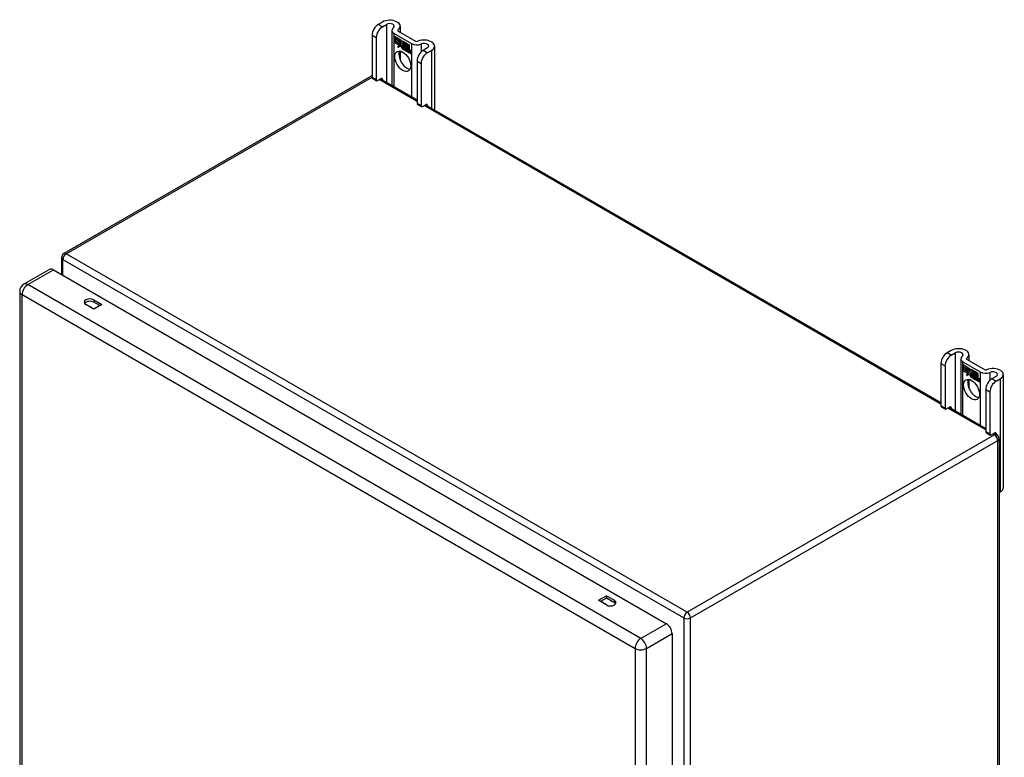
# Model space of a CAD drawing. Header units: inches. Extents: x 7 to 112, y 7 to 76.
# Tile 9 of 9: x 95 to 112, y 45 to 59. Entities that reach past the tile are written whole.
import ezdxf

# ---------------------------------------------------------------- set-up
doc = ezdxf.new("R2010")
doc.units = ezdxf.units.IN
doc.header["$MEASUREMENT"] = 0
doc.layers.add('Visible Edges(ANSI)', color=7, linetype='Continuous', lineweight=25)
doc.layers.add('Visible Tangent Edges(ANSI)', color=7, linetype='Continuous', lineweight=25)

msp = doc.modelspace()

# ---------------------------------------------------------------- linework, layer by layer
at = {"layer": 'Visible Edges(ANSI)'}
for p, q in [((101.213, 58.669), (101.138, 58.626)), ((101.212, 58.583), (101.288, 58.627)), ((101.533, 58.593), (101.533, 58.485)), ((101.028, 58.435), (101.028, 57.669)), ((101.385, 58.517), (101.385, 57.526)), ((101.425, 58.462), (101.738, 58.281)), ((101.428, 58.409), (101.546, 58.341)), ((101.428, 58.376), (101.428, 58.409)), ((101.429, 58.408), (101.429, 58.377)), ((101.429, 58.408), (101.429, 58.408)), ((101.546, 58.34), (101.429, 58.408)), ((101.499, 58.505), (101.812, 58.324)), ((101.102, 58.392), (101.102, 57.626)), ((101.428, 58.376), (101.429, 58.377)), ((101.515, 58.326), (101.428, 58.376)), ((101.428, 58.339), (101.428, 58.372)), ((101.428, 58.372), (101.515, 58.322)), ((101.428, 58.339), (101.429, 58.34)), ((101.515, 58.289), (101.428, 58.339)), ((101.428, 58.335), (101.515, 58.284)), ((101.428, 58.302), (101.428, 58.335)), ((101.428, 58.302), (101.429, 58.302)), ((101.514, 58.252), (101.428, 58.302)), ((101.429, 58.377), (101.515, 58.327)), ((101.429, 58.371), (101.429, 58.34)), ((101.429, 58.371), (101.429, 58.371)), ((101.515, 58.321), (101.429, 58.371)), ((101.429, 58.34), (101.515, 58.29)), ((101.429, 58.334), (101.429, 58.334)), ((101.515, 58.284), (101.429, 58.334)), ((101.429, 58.334), (101.429, 58.302)), ((101.429, 58.302), (101.515, 58.252)), ((101.492, 58.216), (101.514, 58.252)), ((101.531, 58.241), (101.492, 58.216)), ((101.494, 58.219), (101.493, 58.217)), ((101.515, 58.252), (101.494, 58.219)), ((101.494, 58.219), (101.531, 58.242)), ((101.494, 58.219), (101.496, 58.219)), ((101.496, 58.219), (101.531, 58.242)), ((101.514, 58.252), (101.514, 58.253)), ((101.515, 58.327), (101.515, 58.355)), ((101.515, 58.355), (101.518, 58.353)), ((101.515, 58.354), (101.515, 58.326)), ((101.515, 58.354), (101.516, 58.354)), ((101.518, 58.353), (101.515, 58.354)), ((101.515, 58.327), (101.515, 58.327)), ((101.515, 58.321), (101.515, 58.322)), ((101.515, 58.322), (101.515, 58.289)), ((101.515, 58.29), (101.515, 58.321)), ((101.515, 58.29), (101.515, 58.29)), ((101.515, 58.284), (101.515, 58.284)), ((101.515, 58.256), (101.515, 58.284)), ((101.515, 58.284), (101.515, 58.256)), ((101.515, 58.256), (101.515, 58.256)), ((101.516, 58.255), (101.515, 58.256)), ((101.515, 58.256), (101.516, 58.256)), ((101.516, 58.256), (101.529, 58.277)), ((101.529, 58.275), (101.516, 58.255)), ((101.516, 58.256), (101.517, 58.256)), ((101.517, 58.256), (101.517, 58.256)), ((101.518, 58.353), (101.549, 58.284)), ((101.518, 58.353), (101.518, 58.353)), ((101.548, 58.284), (101.518, 58.353)), ((101.529, 58.277), (101.531, 58.266)), ((101.529, 58.275), (101.529, 58.276)), ((101.529, 58.276), (101.529, 58.275)), ((101.53, 58.264), (101.529, 58.275)), ((101.549, 58.284), (101.53, 58.264)), ((101.531, 58.266), (101.548, 58.284)), ((101.531, 58.266), (101.532, 58.267)), ((101.531, 58.242), (101.533, 58.227)), ((101.531, 58.241), (101.531, 58.241)), ((101.533, 58.226), (101.531, 58.241)), ((101.549, 58.284), (101.532, 58.267)), ((101.532, 58.266), (101.532, 58.266)), ((101.533, 58.227), (101.56, 58.256)), ((101.56, 58.255), (101.533, 58.226)), ((101.533, 58.227), (101.534, 58.228)), ((101.534, 58.228), (101.561, 58.255)), ((101.534, 58.228), (101.534, 58.227)), ((101.546, 58.34), (101.547, 58.341)), ((101.546, 58.341), (101.562, 58.305)), ((101.562, 58.304), (101.546, 58.34)), ((101.548, 58.284), (101.548, 58.285)), ((101.56, 58.256), (101.567, 58.24)), ((101.56, 58.255), (101.561, 58.255)), ((101.566, 58.239), (101.56, 58.255)), ((101.562, 58.305), (101.574, 58.325)), ((101.575, 58.324), (101.562, 58.304)), ((101.562, 58.305), (101.563, 58.306)), ((101.563, 58.306), (101.563, 58.306)), ((101.566, 58.239), (101.568, 58.24)), ((101.568, 58.241), (101.568, 58.24)), ((101.568, 58.235), (101.569, 58.236)), ((101.57, 58.219), (101.571, 58.219)), ((101.592, 58.206), (101.57, 58.219)), ((101.571, 58.219), (101.592, 58.207)), ((101.574, 58.325), (101.633, 58.291)), ((101.574, 58.274), (101.605, 58.303)), ((101.574, 58.274), (101.575, 58.274)), ((101.592, 58.234), (101.574, 58.274)), ((101.575, 58.324), (101.575, 58.324)), ((101.633, 58.29), (101.575, 58.324)), ((101.575, 58.324), (101.575, 58.324)), ((101.575, 58.274), (101.605, 58.303)), ((101.605, 58.302), (101.575, 58.273)), ((101.576, 58.274), (101.575, 58.274)), ((101.575, 58.273), (101.593, 58.232)), ((101.575, 58.226), (101.577, 58.227)), ((101.591, 58.23), (101.591, 58.23)), ((101.592, 58.234), (101.592, 58.234)), ((101.605, 58.303), (101.607, 58.302)), ((101.605, 58.302), (101.605, 58.303)), ((101.607, 58.301), (101.605, 58.302)), ((101.607, 58.302), (101.607, 58.224)), ((101.607, 58.301), (101.607, 58.302)), ((101.607, 58.223), (101.607, 58.301)), ((101.607, 58.224), (101.627, 58.212)), ((101.607, 58.223), (101.607, 58.224)), ((101.627, 58.212), (101.607, 58.223)), ((101.623, 58.184), (101.61, 58.218)), ((101.61, 58.218), (101.625, 58.21)), ((101.633, 58.29), (101.633, 58.291)), ((101.633, 58.291), (101.633, 58.19)), ((101.633, 58.193), (101.633, 58.29)), ((101.637, 58.195), (101.637, 58.288)), ((101.637, 58.288), (101.663, 58.273)), ((101.638, 58.287), (101.638, 58.288)), ((101.638, 58.287), (101.638, 58.197)), ((101.663, 58.273), (101.638, 58.287)), ((101.663, 58.273), (101.663, 58.273)), ((101.663, 58.192), (101.663, 58.273)), ((101.663, 58.273), (101.663, 58.191)), ((101.667, 58.189), (101.667, 58.271)), ((101.667, 58.271), (101.693, 58.256)), ((101.668, 58.27), (101.668, 58.189)), ((101.668, 58.27), (101.668, 58.27)), ((101.693, 58.256), (101.668, 58.27)), ((101.693, 58.256), (101.693, 58.256)), ((101.693, 58.176), (101.693, 58.256)), ((101.693, 58.256), (101.693, 58.175)), ((102.152, 58.236), (102.152, 57.083)), ((101.533, 58.147), (101.533, 57.989)), ((101.569, 58.211), (101.602, 58.193)), ((101.57, 58.21), (101.57, 58.211)), ((101.602, 58.192), (101.57, 58.21)), ((101.592, 58.207), (101.593, 58.207)), ((101.593, 58.207), (101.593, 58.207)), ((101.596, 58.182), (101.596, 58.183)), ((101.596, 58.183), (101.596, 58.174)), ((101.596, 58.174), (101.596, 58.182)), ((101.596, 58.174), (101.596, 58.175)), ((101.601, 58.168), (101.623, 58.184)), ((101.601, 58.168), (101.602, 58.169)), ((101.615, 58.16), (101.601, 58.168)), ((101.602, 58.193), (101.603, 58.193)), ((101.602, 58.193), (101.602, 58.193)), ((101.623, 58.184), (101.602, 58.168)), ((101.623, 58.184), (101.602, 58.169)), ((101.602, 58.169), (101.603, 58.169)), ((101.602, 58.168), (101.615, 58.161)), ((101.611, 58.217), (101.612, 58.218)), ((101.611, 58.217), (101.623, 58.184)), ((101.624, 58.21), (101.611, 58.217)), ((101.615, 58.161), (101.627, 58.174)), ((101.627, 58.173), (101.615, 58.16)), ((101.615, 58.161), (101.616, 58.162)), ((101.616, 58.162), (101.627, 58.173)), ((101.616, 58.161), (101.616, 58.161)), ((101.623, 58.184), (101.623, 58.184)), ((101.624, 58.21), (101.625, 58.21)), ((101.631, 58.187), (101.624, 58.21)), ((101.625, 58.21), (101.632, 58.187)), ((101.627, 58.212), (101.633, 58.193)), ((101.627, 58.212), (101.627, 58.212)), ((101.633, 58.19), (101.627, 58.212)), ((101.627, 58.174), (101.63, 58.172)), ((101.627, 58.173), (101.628, 58.173)), ((101.629, 58.172), (101.627, 58.173)), ((101.629, 58.172), (101.63, 58.172)), ((101.636, 58.148), (101.629, 58.172)), ((101.63, 58.172), (101.636, 58.148)), ((101.631, 58.187), (101.632, 58.187)), ((101.634, 58.186), (101.631, 58.187)), ((101.632, 58.187), (101.633, 58.186)), ((101.633, 58.186), (101.645, 58.198)), ((101.633, 58.193), (101.633, 58.194)), ((101.633, 58.186), (101.635, 58.187)), ((101.646, 58.198), (101.634, 58.186)), ((101.635, 58.187), (101.634, 58.187)), ((101.646, 58.198), (101.635, 58.187)), ((101.636, 58.148), (101.649, 58.141)), ((101.636, 58.148), (101.636, 58.148)), ((101.65, 58.14), (101.636, 58.148)), ((101.644, 58.202), (101.637, 58.195)), ((101.638, 58.197), (101.644, 58.203)), ((101.638, 58.197), (101.639, 58.198)), ((101.638, 58.176), (101.659, 58.19)), ((101.66, 58.19), (101.638, 58.175)), ((101.638, 58.176), (101.639, 58.177)), ((101.649, 58.141), (101.638, 58.176)), ((101.638, 58.175), (101.65, 58.14)), ((101.639, 58.198), (101.644, 58.203)), ((101.639, 58.197), (101.639, 58.197)), ((101.639, 58.177), (101.659, 58.19)), ((101.639, 58.176), (101.639, 58.177)), ((101.644, 58.203), (101.663, 58.192)), ((101.644, 58.202), (101.644, 58.202)), ((101.663, 58.191), (101.644, 58.202)), ((101.645, 58.198), (101.66, 58.19)), ((101.646, 58.198), (101.646, 58.198)), ((101.659, 58.19), (101.646, 58.198)), ((101.649, 58.141), (101.65, 58.141)), ((101.656, 58.136), (101.665, 58.187)), ((101.656, 58.136), (101.657, 58.137)), ((101.668, 58.129), (101.656, 58.136)), ((101.665, 58.186), (101.657, 58.136)), ((101.657, 58.136), (101.667, 58.13)), ((101.659, 58.19), (101.659, 58.19)), ((101.663, 58.192), (101.663, 58.192)), ((101.665, 58.187), (101.675, 58.181)), ((101.665, 58.186), (101.666, 58.186)), ((101.674, 58.181), (101.665, 58.186)), ((101.667, 58.189), (101.668, 58.189)), ((101.678, 58.182), (101.667, 58.189)), ((101.667, 58.13), (101.671, 58.151)), ((101.667, 58.13), (101.668, 58.131)), ((101.668, 58.189), (101.679, 58.183)), ((101.671, 58.15), (101.668, 58.129)), ((101.674, 58.181), (101.675, 58.181)), ((101.674, 58.172), (101.674, 58.181)), ((101.675, 58.181), (101.674, 58.172)), ((101.674, 58.172), (101.674, 58.172)), ((101.677, 58.17), (101.674, 58.172)), ((101.674, 58.172), (101.677, 58.17)), ((101.677, 58.17), (101.678, 58.171)), ((101.679, 58.183), (101.678, 58.178)), ((101.678, 58.182), (101.679, 58.183)), ((101.678, 58.176), (101.678, 58.182)), ((101.678, 58.177), (101.679, 58.177)), ((101.678, 58.171), (101.678, 58.171)), ((101.679, 58.178), (101.679, 58.177)), ((101.679, 58.166), (101.68, 58.166)), ((101.68, 58.172), (101.681, 58.173)), ((101.686, 58.119), (101.692, 58.151)), ((101.686, 58.119), (101.687, 58.119)), ((101.698, 58.112), (101.686, 58.119)), ((101.692, 58.151), (101.687, 58.119)), ((101.687, 58.119), (101.697, 58.113)), ((101.693, 58.176), (101.693, 58.176)), ((101.697, 58.113), (101.701, 58.134)), ((101.697, 58.113), (101.698, 58.113)), ((101.701, 58.133), (101.698, 58.112)), ((101.701, 58.134), (101.702, 58.134)), ((101.704, 58.152), (101.706, 58.152)), ((101.706, 58.148), (101.708, 58.149)), ((101.708, 58.148), (101.71, 58.149)), ((101.709, 58.155), (101.71, 58.156)), ((101.716, 58.102), (101.721, 58.134)), ((101.716, 58.102), (101.717, 58.102)), ((101.728, 58.095), (101.716, 58.102)), ((101.722, 58.133), (101.717, 58.102)), ((101.717, 58.102), (101.727, 58.096)), ((101.727, 58.096), (101.733, 58.127)), ((101.727, 58.096), (101.728, 58.096)), ((101.733, 58.127), (101.728, 58.095)), ((102.023, 58.202), (101.948, 58.158)), ((102.022, 58.116), (102.097, 58.159)), ((101.837, 57.967), (101.837, 57.202)), ((101.912, 57.925), (101.912, 57.159)), ((101.009, 57.695), (95.471, 54.497)), ((101.034, 57.655), (101.108, 57.612)), ((101.124, 57.613), (101.191, 57.652)), ((101.179, 57.645), (101.837, 57.265)), ((101.213, 57.64), (101.213, 57.625)), ((101.844, 57.187), (101.918, 57.144)), ((101.934, 57.146), (102.001, 57.185)), ((101.988, 57.178), (111.281, 51.812)), ((102.023, 57.172), (102.023, 57.157)), ((95.429, 54.424), (95.429, 54.119)), ((95.21, 54.211), (94.748, 53.944)), ((95.283, 54.204), (106.332, 47.824)), ((94.675, 53.817), (94.675, 37.887)), ((96.011, 53.662), (96.155, 53.579)), ((96.117, 53.557), (96.011, 53.619)), ((96.011, 53.496), (95.868, 53.579)), ((96.155, 53.579), (96.011, 53.496)), ((111.466, 52.75), (111.391, 52.706)), ((111.465, 52.663), (111.541, 52.707)), ((111.638, 52.598), (111.638, 51.606)), ((111.678, 52.542), (111.991, 52.361)), ((111.752, 52.585), (112.065, 52.404)), ((111.787, 52.673), (111.787, 52.565)), ((111.281, 52.515), (111.281, 51.749)), ((111.355, 52.472), (111.355, 51.707)), ((111.681, 52.489), (111.8, 52.421)), ((111.681, 52.457), (111.681, 52.489)), ((111.681, 52.457), (111.682, 52.457)), ((111.769, 52.406), (111.681, 52.457)), ((111.681, 52.42), (111.681, 52.452)), ((111.681, 52.452), (111.769, 52.402)), ((111.681, 52.42), (111.682, 52.42)), ((111.769, 52.369), (111.681, 52.42)), ((111.681, 52.415), (111.769, 52.365)), ((111.681, 52.382), (111.681, 52.415)), ((111.681, 52.382), (111.682, 52.383)), ((111.767, 52.333), (111.681, 52.382)), ((111.682, 52.488), (111.682, 52.489)), ((111.682, 52.488), (111.682, 52.457)), ((111.799, 52.421), (111.682, 52.488)), ((111.682, 52.457), (111.768, 52.407)), ((111.682, 52.451), (111.682, 52.452)), ((111.682, 52.451), (111.682, 52.42)), ((111.768, 52.402), (111.682, 52.451)), ((111.682, 52.42), (111.768, 52.37)), ((111.682, 52.414), (111.682, 52.414)), ((111.768, 52.364), (111.682, 52.414)), ((111.682, 52.414), (111.682, 52.383)), ((111.682, 52.383), (111.768, 52.333)), ((111.768, 52.407), (111.768, 52.435)), ((111.768, 52.435), (111.771, 52.434)), ((111.768, 52.407), (111.769, 52.408)), ((111.768, 52.402), (111.769, 52.402)), ((111.768, 52.37), (111.768, 52.402)), ((111.768, 52.37), (111.769, 52.37)), ((111.768, 52.364), (111.769, 52.365)), ((111.768, 52.336), (111.768, 52.364)), ((111.769, 52.434), (111.769, 52.435)), ((111.769, 52.434), (111.769, 52.406)), ((111.771, 52.433), (111.769, 52.434)), ((111.769, 52.402), (111.769, 52.369)), ((111.769, 52.365), (111.769, 52.336)), ((111.771, 52.434), (111.802, 52.364)), ((111.771, 52.433), (111.771, 52.433)), ((111.801, 52.365), (111.771, 52.433)), ((111.802, 52.364), (111.783, 52.345)), ((111.784, 52.346), (111.801, 52.365)), ((111.802, 52.365), (111.785, 52.347)), ((111.799, 52.421), (111.8, 52.421)), ((111.815, 52.384), (111.799, 52.421)), ((111.8, 52.421), (111.815, 52.385)), ((111.801, 52.365), (111.802, 52.365)), ((111.815, 52.385), (111.827, 52.405)), ((111.828, 52.404), (111.815, 52.384)), ((111.815, 52.385), (111.816, 52.386)), ((111.816, 52.386), (111.816, 52.386)), ((111.827, 52.405), (111.887, 52.371)), ((111.827, 52.354), (111.858, 52.384)), ((111.828, 52.404), (111.828, 52.405)), ((111.828, 52.405), (111.828, 52.404)), ((111.886, 52.371), (111.828, 52.404)), ((111.828, 52.355), (111.858, 52.383)), ((111.858, 52.383), (111.828, 52.354)), ((111.858, 52.384), (111.861, 52.382)), ((111.858, 52.383), (111.858, 52.383)), ((111.86, 52.382), (111.858, 52.383)), ((111.86, 52.382), (111.861, 52.382)), ((111.86, 52.304), (111.86, 52.382)), ((111.861, 52.382), (111.861, 52.304)), ((111.886, 52.371), (111.887, 52.371)), ((111.886, 52.274), (111.886, 52.371)), ((111.887, 52.371), (111.887, 52.27)), ((111.89, 52.276), (111.89, 52.369)), ((111.89, 52.369), (111.916, 52.354)), ((111.891, 52.368), (111.891, 52.277)), ((111.891, 52.368), (111.891, 52.368)), ((111.916, 52.353), (111.891, 52.368)), ((111.745, 52.297), (111.767, 52.333)), ((111.784, 52.322), (111.745, 52.297)), ((111.768, 52.333), (111.747, 52.299)), ((111.747, 52.299), (111.784, 52.323)), ((111.747, 52.299), (111.749, 52.3)), ((111.747, 52.299), (111.747, 52.298)), ((111.749, 52.3), (111.784, 52.323)), ((111.767, 52.333), (111.768, 52.333)), ((111.768, 52.336), (111.769, 52.336)), ((111.769, 52.335), (111.768, 52.336)), ((111.769, 52.336), (111.782, 52.357)), ((111.782, 52.356), (111.769, 52.335)), ((111.769, 52.336), (111.77, 52.337)), ((111.769, 52.336), (111.769, 52.336)), ((111.77, 52.337), (111.77, 52.337)), ((111.782, 52.357), (111.784, 52.346)), ((111.782, 52.356), (111.782, 52.356)), ((111.783, 52.345), (111.782, 52.356)), ((111.782, 52.356), (111.782, 52.356)), ((111.784, 52.346), (111.785, 52.347)), ((111.784, 52.323), (111.786, 52.307)), ((111.784, 52.322), (111.784, 52.322)), ((111.786, 52.306), (111.784, 52.322)), ((111.785, 52.346), (111.785, 52.347)), ((111.786, 52.307), (111.813, 52.336)), ((111.813, 52.335), (111.786, 52.306)), ((111.786, 52.307), (111.787, 52.308)), ((111.787, 52.308), (111.814, 52.336)), ((111.787, 52.308), (111.787, 52.307)), ((111.787, 52.227), (111.787, 52.069)), ((111.813, 52.336), (111.82, 52.321)), ((111.813, 52.335), (111.814, 52.335)), ((111.819, 52.32), (111.813, 52.335)), ((111.819, 52.32), (111.821, 52.32)), ((111.821, 52.321), (111.821, 52.32)), ((111.821, 52.315), (111.822, 52.316)), ((111.822, 52.292), (111.855, 52.273)), ((111.823, 52.299), (111.824, 52.299)), ((111.845, 52.286), (111.823, 52.299)), ((111.823, 52.291), (111.823, 52.291)), ((111.855, 52.272), (111.823, 52.291)), ((111.824, 52.299), (111.845, 52.287)), ((111.827, 52.354), (111.828, 52.355)), ((111.845, 52.314), (111.827, 52.354)), ((111.829, 52.355), (111.828, 52.355)), ((111.828, 52.354), (111.846, 52.313)), ((111.828, 52.307), (111.83, 52.308)), ((111.844, 52.31), (111.844, 52.311)), ((111.845, 52.314), (111.845, 52.314)), ((111.845, 52.287), (111.846, 52.288)), ((111.846, 52.288), (111.846, 52.287)), ((111.849, 52.263), (111.849, 52.263)), ((111.849, 52.255), (111.849, 52.263)), ((111.849, 52.263), (111.849, 52.254)), ((111.849, 52.255), (111.849, 52.255)), ((111.854, 52.249), (111.876, 52.265)), ((111.854, 52.249), (111.855, 52.249)), ((111.868, 52.24), (111.854, 52.249)), ((111.855, 52.273), (111.856, 52.274)), ((111.855, 52.273), (111.856, 52.273)), ((111.876, 52.265), (111.855, 52.249)), ((111.876, 52.264), (111.855, 52.249)), ((111.855, 52.249), (111.868, 52.241)), ((111.855, 52.249), (111.856, 52.249)), ((111.86, 52.304), (111.861, 52.304)), ((111.88, 52.292), (111.86, 52.304)), ((111.861, 52.304), (111.88, 52.293)), ((111.876, 52.265), (111.863, 52.299)), ((111.863, 52.299), (111.878, 52.291)), ((111.864, 52.298), (111.876, 52.264)), ((111.864, 52.298), (111.865, 52.298)), ((111.877, 52.29), (111.864, 52.298)), ((111.868, 52.241), (111.88, 52.254)), ((111.88, 52.253), (111.868, 52.24)), ((111.868, 52.241), (111.869, 52.242)), ((111.869, 52.242), (111.88, 52.254)), ((111.869, 52.242), (111.869, 52.241)), ((111.876, 52.265), (111.876, 52.265)), ((111.877, 52.29), (111.878, 52.29)), ((111.884, 52.267), (111.877, 52.29)), ((111.878, 52.291), (111.885, 52.268)), ((111.88, 52.293), (111.886, 52.274)), ((111.88, 52.292), (111.88, 52.292)), ((111.887, 52.27), (111.88, 52.292)), ((111.88, 52.254), (111.883, 52.253)), ((111.88, 52.253), (111.881, 52.254)), ((111.882, 52.252), (111.88, 52.253)), ((111.882, 52.252), (111.883, 52.252)), ((111.889, 52.228), (111.882, 52.252)), ((111.883, 52.253), (111.889, 52.229)), ((111.884, 52.267), (111.885, 52.268)), ((111.887, 52.266), (111.884, 52.267)), ((111.885, 52.268), (111.887, 52.267)), ((111.886, 52.274), (111.887, 52.274)), ((111.887, 52.267), (111.898, 52.279)), ((111.899, 52.278), (111.887, 52.266)), ((111.887, 52.267), (111.888, 52.268)), ((111.888, 52.267), (111.887, 52.267)), ((111.899, 52.278), (111.888, 52.268)), ((111.889, 52.229), (111.902, 52.221)), ((111.889, 52.228), (111.889, 52.229)), ((111.903, 52.22), (111.889, 52.228)), ((111.897, 52.282), (111.89, 52.276)), ((111.891, 52.277), (111.897, 52.283)), ((111.891, 52.277), (111.892, 52.278)), ((111.891, 52.256), (111.912, 52.27)), ((111.913, 52.27), (111.891, 52.256)), ((111.891, 52.256), (111.892, 52.257)), ((111.902, 52.221), (111.891, 52.256)), ((111.891, 52.256), (111.903, 52.22)), ((111.892, 52.278), (111.897, 52.283)), ((111.892, 52.278), (111.892, 52.277)), ((111.892, 52.257), (111.912, 52.271)), ((111.892, 52.256), (111.892, 52.257)), ((111.897, 52.283), (111.916, 52.272)), ((111.897, 52.282), (111.897, 52.283)), ((111.916, 52.271), (111.897, 52.282)), ((111.898, 52.279), (111.913, 52.27)), ((111.899, 52.278), (111.899, 52.278)), ((111.912, 52.27), (111.899, 52.278)), ((111.902, 52.221), (111.903, 52.221)), ((111.909, 52.217), (111.918, 52.267)), ((111.909, 52.217), (111.91, 52.217)), ((111.921, 52.21), (111.909, 52.217)), ((111.918, 52.267), (111.91, 52.217)), ((111.91, 52.217), (111.921, 52.211)), ((111.912, 52.27), (111.912, 52.271)), ((111.916, 52.353), (111.916, 52.354)), ((111.916, 52.354), (111.916, 52.271)), ((111.916, 52.272), (111.916, 52.353)), ((111.916, 52.272), (111.916, 52.272)), ((111.918, 52.267), (111.919, 52.267)), ((111.927, 52.261), (111.918, 52.267)), ((111.918, 52.267), (111.928, 52.262)), ((111.92, 52.269), (111.92, 52.351)), ((111.92, 52.351), (111.946, 52.336)), ((111.92, 52.269), (111.921, 52.269)), ((111.931, 52.263), (111.92, 52.269)), ((111.921, 52.351), (111.921, 52.269)), ((111.921, 52.351), (111.921, 52.351)), ((111.946, 52.336), (111.921, 52.351)), ((111.921, 52.269), (111.932, 52.263)), ((111.921, 52.211), (111.924, 52.231)), ((111.924, 52.231), (111.921, 52.21)), ((111.921, 52.211), (111.921, 52.211)), ((111.927, 52.261), (111.928, 52.262)), ((111.928, 52.262), (111.927, 52.252)), ((111.927, 52.252), (111.927, 52.261)), ((111.927, 52.252), (111.927, 52.252)), ((111.93, 52.25), (111.927, 52.252)), ((111.927, 52.252), (111.93, 52.251)), ((111.93, 52.251), (111.931, 52.252)), ((111.932, 52.263), (111.931, 52.258)), ((111.931, 52.263), (111.932, 52.263)), ((111.931, 52.257), (111.931, 52.263)), ((111.931, 52.257), (111.932, 52.258)), ((111.931, 52.251), (111.931, 52.251)), ((111.932, 52.258), (111.932, 52.258)), ((111.932, 52.246), (111.933, 52.247)), ((111.933, 52.253), (111.934, 52.253)), ((111.939, 52.199), (111.945, 52.231)), ((111.939, 52.199), (111.94, 52.2)), ((111.951, 52.193), (111.939, 52.199)), ((111.945, 52.231), (111.94, 52.2)), ((111.94, 52.2), (111.951, 52.193)), ((111.946, 52.336), (111.946, 52.336)), ((111.946, 52.256), (111.946, 52.336)), ((111.946, 52.336), (111.946, 52.255)), ((111.946, 52.256), (111.946, 52.256)), ((111.951, 52.193), (111.954, 52.214)), ((111.954, 52.214), (111.951, 52.193)), ((111.951, 52.193), (111.951, 52.194)), ((111.954, 52.214), (111.955, 52.214)), ((111.957, 52.232), (111.959, 52.233)), ((111.96, 52.228), (111.961, 52.229)), ((111.961, 52.229), (111.963, 52.23)), ((111.962, 52.236), (111.963, 52.237)), ((111.969, 52.182), (111.974, 52.214)), ((111.975, 52.214), (111.97, 52.182)), ((111.98, 52.176), (111.986, 52.207)), ((111.987, 52.207), (111.981, 52.175)), ((112.276, 52.282), (112.201, 52.239)), ((112.275, 52.196), (112.35, 52.239)), ((112.405, 52.316), (112.405, 50.275)), ((111.969, 52.182), (111.97, 52.183)), ((111.981, 52.175), (111.969, 52.182)), ((111.97, 52.182), (111.98, 52.176)), ((111.98, 52.176), (111.981, 52.177)), ((112.09, 52.048), (112.09, 51.282)), ((112.165, 52.005), (112.165, 51.239)), ((111.287, 51.735), (111.362, 51.692)), ((111.377, 51.694), (111.445, 51.733)), ((111.432, 51.725), (112.09, 51.345)), ((111.466, 51.72), (111.466, 51.705)), ((112.097, 51.268), (112.171, 51.225)), ((112.187, 51.226), (112.254, 51.265)), ((112.241, 51.258), (112.288, 51.231)), ((112.276, 51.253), (112.276, 51.238)), ((112.33, 51.158), (112.33, 34.966)), ((112.33, 50.186), (112.35, 50.198)), ((105.107, 48.245), (105.251, 48.327)), ((105.251, 48.284), (105.144, 48.223)), ((105.251, 48.327), (105.394, 48.245)), ((105.251, 48.327), (105.251, 48.284)), ((105.394, 48.201), (105.251, 48.284)), ((105.251, 48.162), (105.107, 48.245)), ((106.435, 47.645), (106.435, 31.715))]:
    msp.add_line(p, q, dxfattribs=at)
for centre, radius, start, end in [((101.051, 57.622), 0.084, 105.8776, 120), ((95.513, 54.424), 0.084, 120, 180), ((94.821, 53.817), 0.146, 120, 180), ((112.246, 51.158), 0.084, 0, 60)]:
    msp.add_arc(centre, radius, start, end, dxfattribs=at)
for centre, major_axis, start_param, end_param in [((101.138, 58.499), (-0.078, -0.135), 3.926991, 5.497787), ((101.212, 58.456), (0.078, 0.135), 0.785398, 2.356194), ((101.346, 58.593), (0.188, 0), 5.640144, 8.63938), ((101.346, 58.593), (0.0825, 0), 5.640144, 8.63938), ((101.521, 58.517), (-0.136, 0), 5.640144, 7.068583), ((101.521, 58.517), (-0.031, 0), 5.640144, 7.068583), ((101.592, 58.192), (-0.0249, 0.0431), 6.268672, 7.008625), ((101.592, 58.192), (-0.0245, 0.0424), 6.268672, 7.008625), ((101.594, 58.193), (-0.0249, 0.0431), 0.028947, 0.295885), ((101.586, 58.203), (-0.0206, 0.0357), 5.272274, 6.251395), ((101.586, 58.203), (-0.021, 0.0364), 5.317289, 6.229324), ((101.588, 58.204), (-0.0206, 0.0357), 6.047724, 6.251395), ((101.586, 58.203), (-0.0187, 0.0323), 5.330385, 6.268672), ((101.586, 58.203), (-0.0183, 0.0317), 5.329545, 6.268672), ((101.594, 58.193), (-0.0245, 0.0424), 6.268672, 6.283185), ((101.588, 58.204), (-0.0183, 0.0317), 6.051884, 6.268672), ((101.586, 58.208), (-0.0109, 0.0188), 5.836026, 6.985262), ((101.586, 58.208), (-0.0105, 0.0182), 5.836026, 6.946368), ((101.587, 58.209), (-0.0109, 0.0188), 0.065067, 0.331662), ((101.587, 58.209), (-0.0105, 0.0182), 6.079217, 6.283185), ((101.584, 58.215), (0.0072, -0.0125), 1.678399, 2.694434), ((101.584, 58.215), (-0.0068, 0.0119), 4.819991, 5.836026), ((101.585, 58.216), (0.006, -0.0103), 0.287189, 1.678399), ((101.585, 58.216), (0.0063, -0.011), 0.251695, 1.678399), ((101.59, 58.216), (0.0095, -0.0165), 1.201563, 2.270327), ((101.59, 58.216), (-0.0091, 0.0158), 4.343155, 5.413588), ((101.834, 58.337), (-0.136, 0), 0.785398, 2.213838), ((101.834, 58.337), (0.031, 0), 3.926991, 5.35543), ((101.965, 58.236), (0.188, 0), 5.497787, 8.497023), ((101.965, 58.236), (0.0825, 0), 5.497787, 8.497023), ((101.655, 58.006), (-0.102, 0.176), 0.374433, 2.76716), ((101.575, 58.204), (0.012, -0.0207), 3.867033, 5.35049), ((101.575, 58.204), (-0.0123, 0.0214), 0.72544, 2.208898), ((101.578, 58.203), (-0.0064, 0.011), 0.453624, 1.914249), ((101.578, 58.203), (0.006, -0.0104), 3.639467, 5.055842), ((101.58, 58.242), (0.0376, -0.0651), 5.35049, 5.792995), ((101.58, 58.242), (-0.0379, 0.0657), 2.208898, 2.658734), ((101.586, 58.218), (-0.0196, 0.0339), 1.914249, 2.72139), ((101.586, 58.218), (0.0192, -0.0332), 5.055842, 5.891549), ((101.579, 58.217), (0.0173, -0.0299), 0.38335, 1.201563), ((101.579, 58.217), (0.0176, -0.0305), 0.369234, 1.201563), ((101.712, 58.119), (-0.0294, 0.051), 0.219898, 0.610865), ((101.712, 58.119), (-0.0291, 0.0503), 0.219898, 0.610865), ((101.695, 58.147), (-0.015, 0.026), 5.48867, 6.499805), ((101.695, 58.147), (-0.0146, 0.0253), 5.48867, 6.513784), ((101.687, 58.152), (-0.0083, 0.0143), 5.603031, 6.503084), ((101.687, 58.152), (-0.0079, 0.0136), 5.603031, 6.503084), ((101.713, 58.12), (-0.0294, 0.051), 0.219898, 0.291612), ((101.693, 58.151), (-0.0154, 0.0266), 5.501665, 6.243634), ((101.693, 58.151), (-0.015, 0.026), 5.47676, 6.310847), ((101.696, 58.148), (-0.015, 0.026), 0.047158, 0.216619), ((101.688, 58.153), (-0.0083, 0.0143), 0.085815, 0.219898), ((101.694, 58.151), (-0.015, 0.026), 6.059998, 6.283185), ((101.688, 58.153), (-0.0079, 0.0136), 6.100483, 6.283185), ((101.696, 58.148), (-0.0146, 0.0253), 6.06115, 6.283185), ((101.686, 58.159), (0.00412, -0.00714), 1.196548, 2.461438), ((101.686, 58.159), (-0.00375, 0.0065), 4.33814, 5.603031), ((101.681, 58.159), (0.0081, -0.014), 0.610865, 1.196548), ((101.681, 58.159), (-0.0077, 0.0133), 3.752458, 4.33814), ((101.695, 58.161), (-0.006, 0.0103), 4.223571, 5.48867), ((101.695, 58.161), (0.0063, -0.011), 1.081978, 2.347078), ((101.742, 58.102), (-0.0294, 0.051), 0.236534, 0.625184), ((101.742, 58.102), (-0.0291, 0.0503), 0.236639, 0.625276), ((101.679, 58.164), (-0.0176, 0.0305), 3.88819, 4.223571), ((101.679, 58.164), (0.018, -0.0312), 0.848525, 1.081978), ((101.724, 58.129), (-0.015, 0.0259), 5.492181, 6.733718), ((101.724, 58.129), (-0.0153, 0.0266), 5.492181, 6.613939), ((101.68, 58.165), (-0.0176, 0.0305), 3.959823, 3.971212), ((101.725, 58.13), (-0.0153, 0.0266), 0.046088, 0.313087), ((101.716, 58.135), (-0.0082, 0.0143), 5.604299, 6.503622), ((101.716, 58.135), (-0.0079, 0.0136), 5.604299, 6.503242), ((101.743, 58.103), (-0.0294, 0.051), 0.236534, 0.291612), ((101.718, 58.136), (-0.0082, 0.0143), 0.085815, 0.220437), ((101.725, 58.13), (-0.015, 0.0259), 6.060079, 6.283185), ((101.718, 58.136), (-0.0079, 0.0136), 6.100483, 6.283185), ((101.716, 58.142), (0.00412, -0.00714), 1.196401, 2.462706), ((101.716, 58.142), (-0.00375, 0.0065), 4.337994, 5.604299), ((101.711, 58.142), (0.0081, -0.014), 0.610732, 1.196401), ((101.711, 58.142), (-0.0077, 0.0133), 3.752322, 4.337994), ((101.724, 58.144), (-0.0062, 0.0107), 4.249437, 5.492181), ((101.724, 58.144), (0.0066, -0.0114), 1.107844, 2.350588), ((101.708, 58.147), (-0.0176, 0.0305), 3.735005, 4.249437), ((101.708, 58.147), (0.018, -0.0312), 0.593412, 1.107844), ((101.948, 58.031), (-0.078, -0.135), 3.926991, 5.497787), ((102.022, 57.988), (0.078, 0.135), 0.785398, 2.356194), ((101.05, 57.682), (-0.0155, -0.0268), 5.497787, 6.283185), ((101.124, 57.639), (-0.0155, -0.0268), 5.497787, 7.068583), ((101.191, 57.627), (0.0155, 0.0268), 5.497787, 7.068583), ((101.859, 57.214), (-0.0155, -0.0268), 5.497787, 6.283185), ((101.934, 57.171), (-0.0155, -0.0268), 5.497787, 7.068583), ((102.001, 57.16), (0.0155, 0.0268), 5.497787, 7.068583), ((95.283, 54.084), (-0.073, 0.126), 5.497787, 6.283185), ((95.939, 53.62), (-0.102, 0), 3.926991, 7.068583), ((95.939, 53.577), (-0.102, 0), 3.926991, 5.905007), ((111.599, 52.673), (0.188, 0), 5.640144, 8.63938), ((111.599, 52.673), (0.0825, 0), 5.640144, 8.63938), ((111.391, 52.579), (-0.078, -0.135), 3.926991, 5.497787), ((111.465, 52.536), (0.078, 0.135), 0.785398, 2.356194), ((111.774, 52.598), (-0.136, 0), 5.640144, 7.068583), ((111.774, 52.598), (-0.031, 0), 5.640144, 7.068583), ((112.087, 52.417), (-0.136, 0), 0.785398, 2.213838), ((112.087, 52.417), (0.031, 0), 3.926991, 5.35543), ((112.218, 52.316), (0.188, 0), 5.497787, 8.497023), ((112.218, 52.316), (0.0825, 0), 5.497787, 8.497023), ((111.908, 52.086), (-0.102, 0.176), 0.374433, 2.76716), ((111.846, 52.273), (-0.0249, 0.0431), 6.268672, 7.008625), ((111.828, 52.284), (0.012, -0.0207), 3.867033, 5.35049), ((111.828, 52.284), (-0.0123, 0.0214), 0.72544, 2.208898), ((111.846, 52.273), (-0.0245, 0.0424), 6.268672, 7.008625), ((111.847, 52.274), (-0.0249, 0.0431), 0.028947, 0.295885), ((111.839, 52.284), (-0.0206, 0.0357), 5.272274, 6.251395), ((111.839, 52.284), (-0.021, 0.0364), 5.317289, 6.229324), ((111.841, 52.284), (-0.0206, 0.0357), 6.047724, 6.251395), ((111.839, 52.284), (-0.0183, 0.0317), 5.329545, 6.268672), ((111.839, 52.284), (-0.0187, 0.0323), 5.330385, 6.268672), ((111.831, 52.283), (-0.0064, 0.011), 0.453624, 1.914249), ((111.831, 52.283), (0.006, -0.0104), 3.639467, 5.055842), ((111.847, 52.274), (-0.0245, 0.0424), 6.268672, 6.283185), ((111.841, 52.284), (-0.0183, 0.0317), 6.051884, 6.268672), ((111.839, 52.289), (-0.0109, 0.0188), 5.836026, 6.985262), ((111.839, 52.289), (-0.0105, 0.0182), 5.836026, 6.946368), ((111.833, 52.322), (0.0376, -0.0651), 5.35049, 5.792995), ((111.833, 52.322), (-0.0379, 0.0657), 2.208898, 2.658734), ((111.84, 52.289), (-0.0109, 0.0188), 0.065067, 0.331662), ((111.839, 52.298), (0.0192, -0.0332), 5.055842, 5.891549), ((111.839, 52.298), (-0.0196, 0.0339), 1.914249, 2.72139), ((111.84, 52.289), (-0.0105, 0.0182), 6.079217, 6.283185), ((111.837, 52.295), (-0.0068, 0.0119), 4.819991, 5.836026), ((111.837, 52.295), (0.0072, -0.0125), 1.678399, 2.694434), ((111.838, 52.296), (0.0063, -0.011), 0.251695, 1.678399), ((111.838, 52.296), (0.006, -0.0103), 0.287189, 1.678399), ((111.843, 52.296), (0.0095, -0.0165), 1.201563, 2.270327), ((111.843, 52.296), (-0.0091, 0.0158), 4.343155, 5.413588), ((111.832, 52.297), (0.0173, -0.0299), 0.38335, 1.201563), ((111.832, 52.297), (0.0176, -0.0305), 0.369234, 1.201563), ((111.965, 52.199), (-0.0294, 0.051), 0.219898, 0.610865), ((111.965, 52.199), (-0.0291, 0.0503), 0.219898, 0.610865), ((111.948, 52.227), (-0.015, 0.026), 5.48867, 6.499805), ((111.948, 52.227), (-0.0146, 0.0253), 5.48867, 6.513784), ((111.94, 52.232), (-0.0083, 0.0143), 5.603031, 6.503084), ((111.94, 52.232), (-0.0079, 0.0136), 5.603031, 6.503084), ((111.966, 52.2), (-0.0294, 0.051), 0.219898, 0.291612), ((111.946, 52.231), (-0.0154, 0.0266), 5.501665, 6.243634), ((111.946, 52.231), (-0.015, 0.026), 5.47676, 6.310847), ((111.949, 52.228), (-0.015, 0.026), 0.047158, 0.216619), ((111.941, 52.233), (-0.0083, 0.0143), 0.085815, 0.219898), ((111.947, 52.232), (-0.015, 0.026), 6.059998, 6.283185), ((111.941, 52.233), (-0.0079, 0.0136), 6.100483, 6.283185), ((111.949, 52.228), (-0.0146, 0.0253), 6.06115, 6.283185), ((111.939, 52.239), (0.00412, -0.00714), 1.196548, 2.461438), ((111.939, 52.239), (-0.00375, 0.0065), 4.33814, 5.603031), ((111.934, 52.24), (0.0081, -0.014), 0.610865, 1.196548), ((111.934, 52.24), (-0.0077, 0.0133), 3.752458, 4.33814), ((111.948, 52.241), (0.0063, -0.011), 1.081978, 2.347078), ((111.948, 52.241), (-0.006, 0.0103), 4.223571, 5.48867), ((111.995, 52.183), (-0.0294, 0.051), 0.236534, 0.625184), ((111.995, 52.183), (-0.0291, 0.0503), 0.236639, 0.625276), ((111.932, 52.245), (-0.0176, 0.0305), 3.88819, 4.223571), ((111.932, 52.245), (0.018, -0.0312), 0.848525, 1.081978), ((111.977, 52.21), (-0.0153, 0.0266), 5.492181, 6.613939), ((111.977, 52.21), (-0.015, 0.0259), 5.492181, 6.733718), ((111.933, 52.246), (-0.0176, 0.0305), 3.959823, 3.971212), ((111.978, 52.211), (-0.0153, 0.0266), 0.046088, 0.313087), ((111.969, 52.215), (-0.0082, 0.0143), 5.604299, 6.503622), ((111.969, 52.215), (-0.0079, 0.0136), 5.604299, 6.503242), ((111.996, 52.183), (-0.0294, 0.051), 0.236534, 0.291612), ((111.971, 52.216), (-0.0082, 0.0143), 0.085815, 0.220437), ((111.978, 52.211), (-0.015, 0.0259), 6.060079, 6.283185), ((111.971, 52.216), (-0.0079, 0.0136), 6.100483, 6.283185), ((111.969, 52.222), (0.00412, -0.00714), 1.196401, 2.462706), ((111.969, 52.222), (-0.00375, 0.0065), 4.337994, 5.604299), ((111.964, 52.223), (0.0081, -0.014), 0.610732, 1.196401), ((111.964, 52.223), (-0.0077, 0.0133), 3.752322, 4.337994), ((111.977, 52.224), (0.0066, -0.0114), 1.107844, 2.350588), ((111.977, 52.224), (-0.0062, 0.0107), 4.249437, 5.492181), ((111.962, 52.227), (-0.0176, 0.0305), 3.735005, 4.249437), ((111.962, 52.227), (0.018, -0.0312), 0.593412, 1.107844), ((112.201, 52.111), (-0.078, -0.135), 3.926991, 5.497787), ((112.275, 52.069), (0.078, 0.135), 0.785398, 2.356194), ((111.303, 51.762), (-0.0155, -0.0268), 5.497787, 6.283185), ((111.377, 51.719), (-0.0155, -0.0268), 5.497787, 7.068583), ((111.445, 51.708), (0.0155, 0.0268), 5.497787, 7.068583), ((112.112, 51.295), (-0.0155, -0.0268), 5.497787, 6.283185), ((112.187, 51.252), (-0.0155, -0.0268), 5.497787, 7.068583), ((112.254, 51.24), (0.0155, 0.0268), 5.497787, 7.068583), ((112.218, 50.275), (0.188, 0), 5.497787, 6.283185), ((105.322, 48.203), (0.102, 0), 3.926991, 7.068583), ((105.322, 48.16), (0.102, 0), 0.378178, 0.785398), ((106.332, 47.705), (0.073, -0.126), 0.785398, 2.356194)]:
    msp.add_ellipse(centre, major_axis=major_axis, ratio=0.57735, start_param=start_param, end_param=end_param, dxfattribs=at)
for centre in [(101.581, 57.963), (111.834, 52.044)]:
    msp.add_ellipse(centre, major_axis=(-0.102, 0.176), ratio=0.57735, dxfattribs=at)
at = {"layer": 'Visible Tangent Edges(ANSI)'}
for p, q in [((101.212, 58.583), (101.138, 58.626)), ((101.288, 58.627), (101.288, 57.582)), ((101.028, 58.435), (101.102, 58.392)), ((101.425, 57.503), (101.425, 58.462)), ((101.496, 58.506), (101.496, 58.528)), ((101.568, 58.235), (101.57, 58.236)), ((101.581, 58.227), (101.581, 58.228)), ((101.59, 58.22), (101.59, 58.22)), ((101.738, 58.281), (101.738, 57.322)), ((101.915, 58.134), (101.915, 58.274)), ((101.557, 58.215), (101.558, 58.215)), ((101.572, 58.185), (101.573, 58.186)), ((101.574, 58.196), (101.574, 58.196)), ((101.601, 58.215), (101.602, 58.215)), ((101.671, 58.151), (101.672, 58.151)), ((101.677, 58.165), (101.678, 58.166)), ((101.685, 58.165), (101.686, 58.166)), ((101.691, 58.159), (101.691, 58.159)), ((101.692, 58.151), (101.692, 58.151)), ((101.695, 58.171), (101.695, 58.171)), ((101.703, 58.159), (101.703, 58.159)), ((101.715, 58.148), (101.716, 58.149)), ((101.721, 58.141), (101.721, 58.142)), ((101.721, 58.134), (101.722, 58.134)), ((101.724, 58.154), (101.724, 58.154)), ((101.732, 58.142), (101.733, 58.142)), ((101.733, 58.127), (101.734, 58.127)), ((102.022, 58.116), (101.948, 58.158)), ((102.097, 58.159), (102.097, 57.115)), ((101.837, 57.967), (101.912, 57.925)), ((95.513, 54.493), (101.028, 57.677)), ((101.102, 57.626), (101.028, 57.669)), ((101.837, 57.236), (101.154, 57.631)), ((101.191, 57.652), (101.213, 57.64)), ((101.912, 57.159), (101.837, 57.202)), ((111.281, 51.784), (101.964, 57.163)), ((102.001, 57.185), (102.023, 57.172)), ((106.708, 48.03), (95.513, 54.493)), ((95.453, 54.39), (106.648, 47.927)), ((95.453, 54.105), (95.453, 54.39)), ((94.821, 53.937), (95.283, 54.204)), ((105.87, 47.557), (94.821, 53.937)), ((94.717, 53.758), (105.767, 47.378)), ((94.717, 37.827), (94.717, 53.758)), ((96.011, 53.662), (96.011, 53.619)), ((96.013, 53.497), (95.947, 53.535)), ((95.947, 53.535), (95.947, 53.533)), ((111.465, 52.663), (111.391, 52.706)), ((111.541, 52.707), (111.541, 51.662)), ((111.678, 51.583), (111.678, 52.542)), ((111.749, 52.587), (111.749, 52.608)), ((111.281, 52.515), (111.355, 52.472)), ((111.991, 52.361), (111.991, 51.403)), ((111.81, 52.295), (111.811, 52.296)), ((111.821, 52.315), (111.823, 52.316)), ((111.825, 52.266), (111.826, 52.266)), ((111.827, 52.276), (111.827, 52.276)), ((111.834, 52.308), (111.835, 52.308)), ((111.843, 52.3), (111.843, 52.301)), ((111.854, 52.295), (111.855, 52.296)), ((111.924, 52.231), (111.925, 52.232)), ((111.93, 52.245), (111.931, 52.246)), ((111.938, 52.246), (111.939, 52.246)), ((111.944, 52.239), (111.944, 52.239)), ((111.945, 52.231), (111.945, 52.232)), ((111.948, 52.251), (111.948, 52.251)), ((111.956, 52.24), (111.956, 52.24)), ((111.968, 52.229), (111.969, 52.229)), ((111.974, 52.222), (111.974, 52.222)), ((111.974, 52.214), (111.975, 52.215)), ((111.977, 52.234), (111.977, 52.234)), ((111.985, 52.223), (111.986, 52.223)), ((111.986, 52.207), (111.987, 52.208)), ((112.168, 52.214), (112.168, 52.354)), ((112.275, 52.196), (112.201, 52.239)), ((112.35, 52.239), (112.35, 50.198)), ((112.09, 52.048), (112.165, 52.005)), ((111.355, 51.707), (111.281, 51.749)), ((112.09, 51.317), (111.407, 51.711)), ((111.445, 51.733), (111.466, 51.72)), ((112.246, 51.227), (106.708, 48.03)), ((106.767, 47.927), (112.305, 51.124)), ((112.165, 51.239), (112.09, 51.282)), ((112.246, 51.227), (112.217, 51.244)), ((112.254, 51.265), (112.276, 51.253)), ((112.305, 34.931), (112.305, 51.124)), ((105.268, 48.154), (105.146, 48.224)), ((105.394, 48.245), (105.394, 48.201)), ((106.648, 47.927), (106.648, 31.734)), ((106.767, 31.734), (106.767, 47.927)), ((106.332, 47.824), (105.87, 47.557)), ((105.973, 47.378), (106.435, 47.645)), ((105.767, 47.378), (105.767, 31.448)), ((105.973, 31.448), (105.973, 47.378))]:
    msp.add_line(p, q, dxfattribs=at)
for centre, major_axis, ratio, start_param, end_param in [((101.051, 57.622), (-0.042, 0.0727), 0.57735, 5.89506, 6.283185), ((95.513, 54.424), (0.042, 0.0727), 0.57735, 0.785398, 2.356194), ((95.513, 54.424), (-0.042, 0.0727), 0.57735, 5.497787, 6.283185), ((95.513, 54.424), (-0.084, 0), 0.57735, 0, 0.785398), ((94.821, 53.817), (-0.146, 0), 0.57735, 0, 0.785398), ((94.821, 53.817), (-0.073, -0.126), 0.57735, 3.926991, 5.497787), ((94.821, 53.817), (-0.073, 0.126), 0.57735, 5.497787, 6.283185), ((95.925, 53.522), (0.0455, -0.0494), 0.368973, 1.414779, 1.488222), ((95.925, 53.522), (0.02, -0.0641), 0.368973, 1.61568, 1.653371), ((112.246, 51.158), (0.042, 0.0727), 0.57735, 0, 0.785398), ((112.246, 51.158), (0.042, -0.0727), 0.57735, 0.785398, 2.356194), ((112.246, 51.158), (0.084, 0), 0.57735, 5.497787, 6.283185), ((106.708, 47.961), (-0.042, -0.0727), 0.57735, 3.926991, 5.497787), ((106.708, 47.961), (0.084, 0), 0.57735, 3.926991, 5.497787), ((106.708, 47.961), (0.042, -0.0727), 0.57735, 0.785398, 2.356194), ((105.87, 47.438), (0.073, 0.126), 0.57735, 0.785398, 2.356194), ((105.87, 47.438), (-0.073, 0.126), 0.57735, 3.926991, 5.497787), ((105.87, 47.438), (-0.146, 0), 0.57735, 0.785398, 2.356194)]:
    msp.add_ellipse(centre, major_axis=major_axis, ratio=ratio, start_param=start_param, end_param=end_param, dxfattribs=at)

doc.saveas('drawing.dxf')
